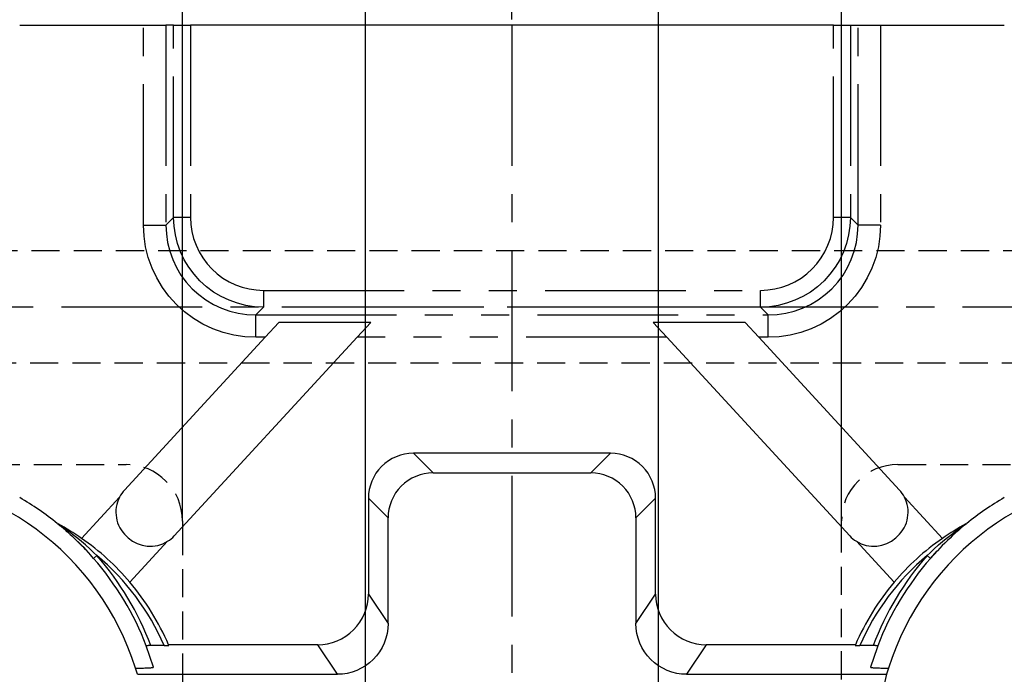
# Model space of a CAD drawing. Extents: x 2651 to 11825, y -3833 to 1075.
# Tile 33 of 256: x 3372 to 3459, y -3131 to -3073. Entities that reach past the tile are written whole.
import ezdxf

# ---------------------------------------------------------------- set-up
doc = ezdxf.new("R2010")
doc.units = 0
doc.header["$LTSCALE"] = 10
for name, pattern in [('CENTER', [2, 1.25, -0.25, 0.25, -0.25]), ('HIDDEN', [0.375, 0.25, -0.125]), ('PHANTOM', [2.5, 1.25, -0.25, 0.25, -0.25, 0.25, -0.25])]:
    doc.linetypes.add(name, pattern=pattern)
doc.layers.get('0').update_dxf_attribs({"linetype": 'CONTINUOUS'})
doc.layers.get('Defpoints').update_dxf_attribs({"linetype": 'CONTINUOUS'})
for name, color, linetype in [('CEN', 1, 'CENTER'), ('COOL', 150, 'HIDDEN'), ('DIM', 3, 'CONTINUOUS'), ('LAYER_101', 7, 'CONTINUOUS')]:
    doc.layers.add(name, color=color, linetype=linetype)
doc.styles.get("Standard").update_dxf_attribs({"font": 'romans.shx'})
doc.dimstyles.new('1-1', dxfattribs={"dimtxt": 2.5, "dimasz": 2.5, "dimexe": 1, "dimexo": 0.5, "dimtad": 0, "dimrnd": 1.38778e-17, "dimzin": 9, "dimdsep": 46, "dimtxsty": 'Standard', "dimblk": 'CLOSED', "dimcen": 0, "dimclrd": 3, "dimclre": 3, "dimclrt": 3, "dimazin": 2, "dimtfac": 0.75, "dimtofl": 0, "dimtmove": 0, "dimatfit": 3, "dimfxl": 0, "dimtolj": 1, "dimarcsym": 0})

# ---------------------------------------------------------------- blocks, each defined once
blk = doc.blocks.new('*D590')
at = {"layer": 'Defpoints', "color": 0}
for p in [(3415.684, -3067.358), (3415.684, -3073.358), (3415.684, -3173.358)]:
    blk.add_point(p, dxfattribs=at)
at = {"layer": 'DIM', "color": 3, "lineweight": -2}
blk.add_line((3415.684, -3072.858), (3415.684, -3067.358), dxfattribs=at)
at = {"layer": 'DIM', "color": 3, "insert": (3415.684, -3065.9), "char_height": 2.5, "attachment_point": 5, "rotation": 90}
blk.add_mtext('\\A1;0', dxfattribs=at)
blk = doc.blocks.new('_Closed')
at = {"color": 0, "linetype": 'ByBlock', "lineweight": -2}
for p, q in [((-1, 0.167), (0, 0)), ((-1, 0.167), (-1, -0.167)), ((0, 0), (-1, -0.167)), ((0, 0), (-1, 0))]:
    blk.add_line(p, q, dxfattribs=at)
blk = doc.blocks.new('*D591')
at = {"layer": 'Defpoints', "color": 0}
for p in [(3515.684, -3067.358), (3515.684, -3092.358), (3415.684, -3173.358)]:
    blk.add_point(p, dxfattribs=at)
at = {"layer": 'DIM', "color": 3, "lineweight": -2}
blk.add_line((3515.684, -3091.858), (3515.684, -3067.358), dxfattribs=at)
at = {"layer": 'DIM', "color": 3, "insert": (3515.684, -3063.697), "char_height": 2.5, "attachment_point": 5, "rotation": 90}
blk.add_mtext('\\A1;100', dxfattribs=at)
blk = doc.blocks.new('*D592')
at = {"layer": 'Defpoints', "color": 0}
for p in [(3523.684, -3067.358), (3523.684, -3112.64), (3415.684, -3173.358)]:
    blk.add_point(p, dxfattribs=at)
at = {"layer": 'DIM', "color": 3, "lineweight": -2}
blk.add_line((3523.684, -3112.14), (3523.684, -3067.358), dxfattribs=at)
at = {"layer": 'DIM', "color": 3, "insert": (3523.684, -3063.697), "char_height": 2.5, "attachment_point": 5, "rotation": 90}
blk.add_mtext('\\A1;108', dxfattribs=at)
blk = doc.blocks.new('*D593')
at = {"layer": 'Defpoints', "color": 0}
for p in [(3535.684, -3067.358), (3535.684, -3073.358), (3415.684, -3173.358)]:
    blk.add_point(p, dxfattribs=at)
at = {"layer": 'DIM', "color": 3, "lineweight": -2}
blk.add_line((3535.684, -3072.858), (3535.684, -3067.358), dxfattribs=at)
at = {"layer": 'DIM', "color": 3, "insert": (3535.684, -3063.697), "char_height": 2.5, "attachment_point": 5, "rotation": 90}
blk.add_mtext('\\A1;120', dxfattribs=at)
blk = doc.blocks.new('*D594')
at = {"layer": 'Defpoints', "color": 0}
for p in [(3315.684, -3067.358), (3315.684, -3092.358), (3415.684, -3173.358)]:
    blk.add_point(p, dxfattribs=at)
at = {"layer": 'DIM', "color": 3, "lineweight": -2}
blk.add_line((3315.684, -3091.858), (3315.684, -3067.358), dxfattribs=at)
at = {"layer": 'DIM', "color": 3, "insert": (3315.684, -3063.697), "char_height": 2.5, "attachment_point": 5, "rotation": 90}
blk.add_mtext('\\A1;100', dxfattribs=at)
blk = doc.blocks.new('*D595')
at = {"layer": 'Defpoints', "color": 0}
for p in [(3307.684, -3067.358), (3307.684, -3112.64), (3415.684, -3173.358)]:
    blk.add_point(p, dxfattribs=at)
at = {"layer": 'DIM', "color": 3, "lineweight": -2}
blk.add_line((3307.684, -3112.14), (3307.684, -3067.358), dxfattribs=at)
at = {"layer": 'DIM', "color": 3, "insert": (3307.684, -3063.697), "char_height": 2.5, "attachment_point": 5, "rotation": 90}
blk.add_mtext('\\A1;108', dxfattribs=at)
blk = doc.blocks.new('*D596')
at = {"layer": 'Defpoints', "color": 0}
for p in [(3295.684, -3067.358), (3295.684, -3073.358), (3415.684, -3173.358)]:
    blk.add_point(p, dxfattribs=at)
at = {"layer": 'DIM', "color": 3, "lineweight": -2}
blk.add_line((3295.684, -3072.858), (3295.684, -3067.358), dxfattribs=at)
at = {"layer": 'DIM', "color": 3, "insert": (3295.684, -3063.697), "char_height": 2.5, "attachment_point": 5, "rotation": 90}
blk.add_mtext('\\A1;120', dxfattribs=at)
blk = doc.blocks.new('*D597')
at = {"layer": 'Defpoints', "color": 0}
for p in [(3289.684, -3073.358), (3295.684, -3073.358), (3415.684, -3173.358)]:
    blk.add_point(p, dxfattribs=at)
at = {"layer": 'DIM', "color": 3, "lineweight": -2}
blk.add_line((3295.184, -3073.358), (3289.684, -3073.358), dxfattribs=at)
at = {"layer": 'DIM', "color": 3, "insert": (3286.023, -3073.358), "char_height": 2.5, "attachment_point": 5}
blk.add_mtext('\\A1;100', dxfattribs=at)
blk = doc.blocks.new('*D598')
at = {"layer": 'Defpoints', "color": 0}
for p in [(3289.684, -3098.358), (3295.684, -3098.358), (3415.684, -3173.358)]:
    blk.add_point(p, dxfattribs=at)
at = {"layer": 'DIM', "color": 3, "lineweight": -2}
blk.add_line((3295.184, -3098.358), (3289.684, -3098.358), dxfattribs=at)
at = {"layer": 'DIM', "color": 3, "insert": (3287.035, -3098.358), "char_height": 2.5, "attachment_point": 5}
blk.add_mtext('\\A1;75', dxfattribs=at)
blk = doc.blocks.new('*D599')
at = {"layer": 'Defpoints', "color": 0}
for p in [(3289.684, -3118.358), (3301.966, -3118.358), (3415.684, -3173.358)]:
    blk.add_point(p, dxfattribs=at)
at = {"layer": 'DIM', "color": 3, "lineweight": -2}
blk.add_line((3301.466, -3118.358), (3289.684, -3118.358), dxfattribs=at)
at = {"layer": 'DIM', "color": 3, "insert": (3287.035, -3118.358), "char_height": 2.5, "attachment_point": 5}
blk.add_mtext('\\A1;55', dxfattribs=at)
blk = doc.blocks.new('*D608')
at = {"layer": 'Defpoints', "color": 0}
for p in [(3529.402, -3118.358), (3541.684, -3118.358), (3415.684, -3173.358)]:
    blk.add_point(p, dxfattribs=at)
at = {"layer": 'DIM', "color": 3, "lineweight": -2}
blk.add_line((3529.902, -3118.358), (3541.684, -3118.358), dxfattribs=at)
at = {"layer": 'DIM', "color": 3, "insert": (3544.333, -3118.358), "char_height": 2.5, "attachment_point": 5}
blk.add_mtext('\\A1;55', dxfattribs=at)
blk = doc.blocks.new('*D786')
at = {"layer": 'Defpoints', "color": 0}
for p in [(3402.684, -3067.358), (3415.684, -3173.358), (3402.684, -3193.83)]:
    blk.add_point(p, dxfattribs=at)
at = {"layer": 'DIM', "color": 3, "lineweight": -2}
blk.add_line((3402.684, -3193.33), (3402.684, -3067.358), dxfattribs=at)
at = {"layer": 'DIM', "color": 3, "insert": (3402.684, -3064.888), "char_height": 2.5, "attachment_point": 5, "rotation": 90}
blk.add_mtext('\\A1;13', dxfattribs=at)
blk = doc.blocks.new('*D787')
at = {"layer": 'Defpoints', "color": 0}
for p in [(3428.684, -3067.358), (3415.684, -3173.358), (3428.684, -3193.83)]:
    blk.add_point(p, dxfattribs=at)
at = {"layer": 'DIM', "color": 3, "lineweight": -2}
blk.add_line((3428.684, -3193.33), (3428.684, -3067.358), dxfattribs=at)
at = {"layer": 'DIM', "color": 3, "insert": (3428.684, -3064.888), "char_height": 2.5, "attachment_point": 5, "rotation": 90}
blk.add_mtext('\\A1;13', dxfattribs=at)
blk = doc.blocks.new('*D3403')
at = {"layer": 'Defpoints', "color": 0}
for p in [(3329.934, -3067.358), (3329.934, -3117.358), (3415.684, -3173.358)]:
    blk.add_point(p, dxfattribs=at)
at = {"layer": 'DIM', "color": 3, "lineweight": -2}
blk.add_line((3329.934, -3116.858), (3329.934, -3067.358), dxfattribs=at)
at = {"layer": 'DIM', "color": 3, "insert": (3329.934, -3061.733), "char_height": 2.5, "attachment_point": 5, "rotation": 90}
blk.add_mtext('\\A1;85.75', dxfattribs=at)
blk = doc.blocks.new('*D3404')
at = {"layer": 'Defpoints', "color": 0}
for p in [(3386.434, -3067.358), (3386.434, -3117.89), (3415.684, -3173.358)]:
    blk.add_point(p, dxfattribs=at)
at = {"layer": 'DIM', "color": 3, "lineweight": -2}
blk.add_line((3386.434, -3117.39), (3386.434, -3067.358), dxfattribs=at)
at = {"layer": 'DIM', "color": 3, "insert": (3386.434, -3061.733), "char_height": 2.5, "attachment_point": 5, "rotation": 90}
blk.add_mtext('\\A1;29.25', dxfattribs=at)
blk = doc.blocks.new('*D3405')
at = {"layer": 'Defpoints', "color": 0}
for p in [(3444.934, -3067.358), (3444.934, -3117.89), (3415.684, -3173.358)]:
    blk.add_point(p, dxfattribs=at)
at = {"layer": 'DIM', "color": 3, "lineweight": -2}
blk.add_line((3444.934, -3117.39), (3444.934, -3067.358), dxfattribs=at)
at = {"layer": 'DIM', "color": 3, "insert": (3444.934, -3061.733), "char_height": 2.5, "attachment_point": 5, "rotation": 90}
blk.add_mtext('\\A1;29.25', dxfattribs=at)
blk = doc.blocks.new('*D3406')
at = {"layer": 'Defpoints', "color": 0}
for p in [(3501.434, -3067.358), (3501.434, -3117.358), (3415.684, -3173.358)]:
    blk.add_point(p, dxfattribs=at)
at = {"layer": 'DIM', "color": 3, "lineweight": -2}
blk.add_line((3501.434, -3116.858), (3501.434, -3067.358), dxfattribs=at)
at = {"layer": 'DIM', "color": 3, "insert": (3501.434, -3061.733), "char_height": 2.5, "attachment_point": 5, "rotation": 90}
blk.add_mtext('\\A1;85.75', dxfattribs=at)
blk = doc.blocks.new('*D3407')
at = {"layer": 'Defpoints', "color": 0}
for p in [(3496.434, -3112.358), (3541.684, -3112.358), (3415.684, -3173.358)]:
    blk.add_point(p, dxfattribs=at)
at = {"layer": 'DIM', "color": 3, "lineweight": -2}
blk.add_line((3496.934, -3112.358), (3541.684, -3112.358), dxfattribs=at)
at = {"layer": 'DIM', "color": 3, "insert": (3543.916, -3112.358), "char_height": 2.5, "attachment_point": 5}
blk.add_mtext('\\A1;61', dxfattribs=at)
blk = doc.blocks.new('*D3410')
at = {"layer": 'Defpoints', "color": 0}
for p in [(3289.684, -3112.358), (3334.934, -3112.358), (3415.684, -3173.358)]:
    blk.add_point(p, dxfattribs=at)
at = {"layer": 'DIM', "color": 3, "lineweight": -2}
blk.add_line((3334.434, -3112.358), (3289.684, -3112.358), dxfattribs=at)
at = {"layer": 'DIM', "color": 3, "insert": (3287.452, -3112.358), "char_height": 2.5, "attachment_point": 5}
blk.add_mtext('\\A1;61', dxfattribs=at)

msp = doc.modelspace()

# ---------------------------------------------------------------- linework, layer by layer
at = {"layer": 'CEN'}
msp.add_line((3415.684, -3073.358), (3415.684, -3273.358), dxfattribs=at)
at = {"layer": 'COOL', "color": 1, "linetype": 'CENTER'}
msp.add_line((3295.684, -3098.358), (3524.55, -3098.358), dxfattribs=at)
at = {"layer": 'COOL'}
msp.add_lwpolyline([(3309.278, -3093.358), (3521.663, -3093.358), (3524.55, -3098.358), (3521.663, -3103.358), (3309.278, -3103.358)], dxfattribs=at)
at = {"layer": 'LAYER_101', "color": 0, "linetype": 'Continuous'}
for p, q in [((3371.986, -3073.358), (3382.977, -3073.358)), ((3382.977, -3073.358), (3384.969, -3073.358)), ((3385.652, -3073.358), (3384.969, -3073.358)), ((3385.652, -3073.358), (3387.146, -3073.358)), ((3444.222, -3073.358), (3387.146, -3073.358)), ((3444.222, -3073.358), (3445.716, -3073.358)), ((3445.716, -3073.358), (3446.399, -3073.358)), ((3446.399, -3073.358), (3448.392, -3073.358)), ((3448.392, -3073.358), (3459.382, -3073.358)), ((3394.99, -3099.743), (3393.772, -3101.066)), ((3403.147, -3099.743), (3394.99, -3099.743)), ((3401.929, -3101.066), (3403.147, -3099.743)), ((3436.378, -3099.743), (3428.221, -3099.743)), ((3428.221, -3099.743), (3429.44, -3101.066)), ((3437.596, -3101.066), (3436.378, -3099.743)), ((3393.772, -3101.066), (3381.289, -3114.62)), ((3385.703, -3118.684), (3401.929, -3101.066)), ((3429.44, -3101.066), (3445.665, -3118.684)), ((3450.079, -3114.62), (3437.596, -3101.066)), ((3424.433, -3111.358), (3406.936, -3111.358)), ((3408.682, -3113.104), (3422.687, -3113.104)), ((3380.851, -3115.243), (3377.474, -3118.91)), ((3402.938, -3115.356), (3402.938, -3123.86)), ((3428.43, -3123.86), (3428.43, -3115.356)), ((3453.894, -3118.91), (3450.517, -3115.243)), ((3404.684, -3126.48), (3404.684, -3117.102)), ((3426.684, -3117.102), (3426.684, -3126.48)), ((3375.326, -3117.592), (3375.382, -3117.637)), ((3455.986, -3117.637), (3455.854, -3117.745)), ((3456.043, -3117.592), (3455.986, -3117.637)), ((3381.605, -3118.853), (3381.458, -3118.717)), ((3381.77, -3122.807), (3385.118, -3119.172)), ((3446.25, -3119.172), (3449.598, -3122.807)), ((3449.91, -3118.717), (3449.763, -3118.853)), ((3452.818, -3120.687), (3453.436, -3120.007)), ((3453.44, -3120.01), (3452.823, -3120.692)), ((3383.864, -3130.347), (3383.22, -3128.453)), ((3384.806, -3128.433), (3383.628, -3128.433)), ((3398.444, -3128.358), (3385.197, -3128.358)), ((3385.22, -3128.412), (3385.197, -3128.358)), ((3446.171, -3128.358), (3432.925, -3128.358)), ((3446.171, -3128.358), (3446.148, -3128.412)), ((3447.74, -3128.433), (3446.562, -3128.433)), ((3448.084, -3128.62), (3447.504, -3130.347)), ((3448.148, -3128.453), (3448.084, -3128.62)), ((3382.43, -3130.978), (3382.264, -3130.429)), ((3449.104, -3130.429), (3448.939, -3130.978)), ((3382.43, -3130.978), (3400.19, -3130.978)), ((3431.179, -3130.978), (3448.939, -3130.978))]:
    msp.add_line(p, q, dxfattribs=at)
at = {"layer": 'LAYER_101', "color": 253, "linetype": 'PHANTOM'}
for p, q in [((3382.977, -3091.104), (3382.977, -3073.358)), ((3384.969, -3073.358), (3384.969, -3091.104)), ((3385.652, -3090.421), (3385.652, -3073.358)), ((3387.146, -3073.358), (3387.146, -3090.421)), ((3444.222, -3090.421), (3444.222, -3073.358)), ((3445.716, -3073.358), (3445.716, -3090.421)), ((3446.399, -3091.104), (3446.399, -3073.358)), ((3448.392, -3073.358), (3448.392, -3091.104)), ((3382.977, -3091.104), (3384.969, -3091.104)), ((3384.969, -3091.104), (3385.652, -3090.421)), ((3387.146, -3090.421), (3385.652, -3090.421)), ((3445.716, -3090.421), (3444.222, -3090.421)), ((3445.716, -3090.421), (3446.399, -3091.104)), ((3448.392, -3091.104), (3446.399, -3091.104)), ((3393.621, -3096.896), (3393.621, -3098.39)), ((3393.621, -3096.896), (3437.747, -3096.896)), ((3437.747, -3098.39), (3437.747, -3096.896)), ((3393.621, -3098.39), (3392.938, -3099.073)), ((3392.938, -3101.066), (3392.938, -3099.073)), ((3392.938, -3099.073), (3438.43, -3099.073)), ((3437.747, -3098.39), (3393.621, -3098.39)), ((3438.43, -3099.073), (3437.747, -3098.39)), ((3438.43, -3101.066), (3438.43, -3099.073)), ((3393.772, -3101.066), (3392.938, -3101.066)), ((3429.44, -3101.066), (3401.929, -3101.066)), ((3438.43, -3101.066), (3437.596, -3101.066)), ((3406.936, -3111.358), (3408.682, -3113.104)), ((3422.687, -3113.104), (3424.433, -3111.358)), ((3404.684, -3117.102), (3402.938, -3115.356)), ((3428.43, -3115.356), (3426.684, -3117.102)), ((3378.545, -3120.692), (3378.55, -3120.687)), ((3378.55, -3120.687), (3378.838, -3120.436)), ((3452.818, -3120.687), (3452.53, -3120.436)), ((3452.823, -3120.692), (3452.818, -3120.687)), ((3402.938, -3123.86), (3404.684, -3126.48)), ((3426.684, -3126.48), (3428.43, -3123.86)), ((3400.19, -3130.978), (3398.444, -3128.358)), ((3432.925, -3128.358), (3431.179, -3130.978))]:
    msp.add_line(p, q, dxfattribs=at)
at = {"layer": 'LAYER_101', "color": 6, "linetype": 'HIDDEN'}
for p, q in [((3365.737, -3112.358), (3381.434, -3112.358)), ((3449.934, -3112.358), (3465.631, -3112.358)), ((3386.434, -3117.358), (3386.434, -3117.89)), ((3444.934, -3117.89), (3444.934, -3117.358)), ((3386.434, -3117.89), (3386.434, -3228.931)), ((3444.934, -3228.931), (3444.934, -3117.89))]:
    msp.add_line(p, q, dxfattribs=at)
at = {"layer": 'LAYER_101', "color": 253, "linetype": 'PHANTOM'}
for points in [[(3392.938, -3101.066, 0), (3391.964, -3101.018, 0), (3390.997, -3100.876, 0), (3390.049, -3100.64, 0), (3389.128, -3100.312, 0), (3388.243, -3099.895, 0), (3387.402, -3099.392, 0), (3386.615, -3098.81, 0), (3385.89, -3098.152, 0), (3385.232, -3097.427, 0), (3384.65, -3096.64, 0), (3384.147, -3095.799, 0), (3383.73, -3094.914, 0), (3383.402, -3093.993, 0), (3383.166, -3093.045, 0), (3383.024, -3092.078, 0), (3382.977, -3091.104, 0)], [(3384.969, -3091.104, 0), (3385.005, -3091.883, 0), (3385.118, -3092.656, 0), (3385.305, -3093.416, 0), (3385.566, -3094.154, 0), (3385.899, -3094.863, 0), (3386.3, -3095.536, 0), (3386.767, -3096.167, 0), (3387.293, -3096.749, 0), (3387.875, -3097.275, 0), (3388.506, -3097.742, 0), (3389.179, -3098.143, 0), (3389.888, -3098.476, 0), (3390.626, -3098.737, 0), (3391.386, -3098.924, 0), (3392.159, -3099.037, 0), (3392.938, -3099.073, 0)], [(3393.621, -3098.39, 0), (3392.841, -3098.351, 0), (3392.069, -3098.236, 0), (3391.311, -3098.046, 0), (3390.574, -3097.783, 0), (3389.867, -3097.449, 0), (3389.196, -3097.047, 0), (3388.567, -3096.581, 0), (3387.987, -3096.055, 0), (3387.461, -3095.475, 0), (3386.995, -3094.846, 0), (3386.593, -3094.175, 0), (3386.259, -3093.468, 0), (3385.996, -3092.732, 0), (3385.806, -3091.973, 0), (3385.691, -3091.201, 0), (3385.652, -3090.421, 0)], [(3387.146, -3090.421, 0), (3387.177, -3091.054, 0), (3387.269, -3091.682, 0), (3387.423, -3092.299, 0), (3387.636, -3092.898, 0), (3387.907, -3093.473, 0), (3388.234, -3094.019, 0), (3388.612, -3094.531, 0), (3389.04, -3095.002, 0), (3389.511, -3095.43, 0), (3390.023, -3095.808, 0), (3390.569, -3096.135, 0), (3391.144, -3096.406, 0), (3391.743, -3096.619, 0), (3392.36, -3096.773, 0), (3392.988, -3096.865, 0), (3393.621, -3096.896, 0)], [(3445.716, -3090.421, 0), (3445.677, -3091.201, 0), (3445.562, -3091.973, 0), (3445.372, -3092.732, 0), (3445.109, -3093.468, 0), (3444.775, -3094.175, 0), (3444.373, -3094.846, 0), (3443.907, -3095.475, 0), (3443.381, -3096.055, 0), (3442.801, -3096.581, 0), (3442.172, -3097.047, 0), (3441.501, -3097.449, 0), (3440.794, -3097.783, 0), (3440.058, -3098.046, 0), (3439.299, -3098.236, 0), (3438.527, -3098.351, 0), (3437.747, -3098.39, 0)], [(3437.747, -3096.896, 0), (3438.38, -3096.865, 0), (3439.009, -3096.773, 0), (3439.625, -3096.619, 0), (3440.224, -3096.406, 0), (3440.799, -3096.135, 0), (3441.345, -3095.808, 0), (3441.857, -3095.43, 0), (3442.329, -3095.002, 0), (3442.756, -3094.531, 0), (3443.135, -3094.019, 0), (3443.461, -3093.473, 0), (3443.732, -3092.898, 0), (3443.945, -3092.299, 0), (3444.099, -3091.682, 0), (3444.191, -3091.054, 0), (3444.222, -3090.421, 0)], [(3448.392, -3091.104, 0), (3448.344, -3092.078, 0), (3448.202, -3093.045, 0), (3447.966, -3093.993, 0), (3447.638, -3094.914, 0), (3447.221, -3095.799, 0), (3446.718, -3096.64, 0), (3446.136, -3097.427, 0), (3445.478, -3098.152, 0), (3444.753, -3098.81, 0), (3443.966, -3099.392, 0), (3443.126, -3099.895, 0), (3442.241, -3100.312, 0), (3441.319, -3100.64, 0), (3440.371, -3100.876, 0), (3439.405, -3101.018, 0), (3438.43, -3101.066, 0)], [(3438.43, -3099.073, 0), (3439.209, -3099.037, 0), (3439.982, -3098.924, 0), (3440.742, -3098.737, 0), (3441.48, -3098.476, 0), (3442.189, -3098.143, 0), (3442.863, -3097.742, 0), (3443.493, -3097.275, 0), (3444.075, -3096.749, 0), (3444.601, -3096.167, 0), (3445.068, -3095.536, 0), (3445.469, -3094.863, 0), (3445.802, -3094.154, 0), (3446.063, -3093.416, 0), (3446.251, -3092.656, 0), (3446.363, -3091.883, 0), (3446.399, -3091.104, 0)], [(3378.838, -3120.436, 0), (3378.581, -3120.189, 0), (3378.228, -3119.859, 0), (3377.826, -3119.499, 0), (3377.473, -3119.198, 0), (3377.155, -3118.935, 0), (3376.905, -3118.735, 0), (3376.672, -3118.554, 0), (3376.459, -3118.392, 0), (3376.264, -3118.248, 0), (3375.803, -3117.917, 0), (3375.695, -3117.841, 0), (3375.58, -3117.763, 0), (3375.532, -3117.73, 0)], [(3452.53, -3120.436, 0), (3452.787, -3120.189, 0), (3453.14, -3119.859, 0), (3453.543, -3119.499, 0), (3453.895, -3119.198, 0), (3454.213, -3118.935, 0), (3454.464, -3118.735, 0), (3454.696, -3118.554, 0), (3454.91, -3118.392, 0), (3455.104, -3118.248, 0), (3455.565, -3117.917, 0), (3455.673, -3117.841, 0), (3455.788, -3117.763, 0), (3455.836, -3117.73, 0)]]:
    msp.add_polyline3d(points, dxfattribs=at)
at = {"layer": 'LAYER_101', "color": 0, "linetype": 'Continuous'}
for points in [[(3376.096, -3118.24, 0), (3376.215, -3118.341, 0), (3376.342, -3118.447, 0), (3376.475, -3118.56, 0), (3376.611, -3118.684, 0), (3376.763, -3118.828, 0), (3376.942, -3119.001, 0), (3377.263, -3119.316, 0), (3377.641, -3119.7, 0), (3378.072, -3120.156, 0), (3378.55, -3120.687, 0)], [(3398.444, -3128.358, 0), (3398.884, -3128.336, 0), (3399.321, -3128.272, 0), (3399.749, -3128.164, 0), (3400.164, -3128.016, 0), (3400.563, -3127.827, 0), (3400.942, -3127.6, 0), (3401.296, -3127.336, 0), (3401.623, -3127.04, 0), (3401.919, -3126.713, 0), (3402.182, -3126.358, 0), (3402.409, -3125.979, 0), (3402.597, -3125.58, 0), (3402.745, -3125.165, 0), (3402.852, -3124.737, 0), (3402.916, -3124.3, 0), (3402.938, -3123.86, 0)], [(3428.43, -3123.86, 0), (3428.452, -3124.3, 0), (3428.516, -3124.737, 0), (3428.623, -3125.165, 0), (3428.771, -3125.58, 0), (3428.96, -3125.979, 0), (3429.186, -3126.358, 0), (3429.449, -3126.713, 0), (3429.745, -3127.04, 0), (3430.072, -3127.336, 0), (3430.426, -3127.6, 0), (3430.805, -3127.827, 0), (3431.204, -3128.016, 0), (3431.619, -3128.164, 0), (3432.047, -3128.272, 0), (3432.484, -3128.336, 0), (3432.925, -3128.358, 0)], [(3404.684, -3126.48, 0), (3404.663, -3126.921, 0), (3404.598, -3127.357, 0), (3404.491, -3127.785, 0), (3404.343, -3128.2, 0), (3404.155, -3128.599, 0), (3403.928, -3128.978, 0), (3403.666, -3129.333, 0), (3403.369, -3129.66, 0), (3403.043, -3129.957, 0), (3402.688, -3130.22, 0), (3402.31, -3130.447, 0), (3401.911, -3130.636, 0), (3401.495, -3130.785, 0), (3401.067, -3130.892, 0), (3400.63, -3130.957, 0), (3400.19, -3130.978, 0)], [(3431.179, -3130.978, 0), (3430.738, -3130.957, 0), (3430.301, -3130.892, 0), (3429.873, -3130.785, 0), (3429.458, -3130.636, 0), (3429.059, -3130.447, 0), (3428.68, -3130.22, 0), (3428.326, -3129.957, 0), (3427.999, -3129.66, 0), (3427.703, -3129.333, 0), (3427.44, -3128.978, 0), (3427.214, -3128.599, 0), (3427.025, -3128.2, 0), (3426.877, -3127.785, 0), (3426.77, -3127.357, 0), (3426.706, -3126.921, 0), (3426.684, -3126.48, 0)], [(3383.628, -3128.433, 0), (3383.591, -3128.433, 0), (3383.554, -3128.433, 0), (3383.518, -3128.433, 0), (3383.482, -3128.434, 0), (3383.447, -3128.435, 0), (3383.421, -3128.435, 0), (3383.396, -3128.436, 0), (3383.372, -3128.437, 0), (3383.349, -3128.438, 0), (3383.328, -3128.439, 0), (3383.31, -3128.44, 0), (3383.293, -3128.441, 0), (3383.277, -3128.442, 0), (3383.263, -3128.444, 0), (3383.251, -3128.445, 0), (3383.242, -3128.446, 0), (3383.234, -3128.447, 0), (3383.228, -3128.449, 0), (3383.224, -3128.45, 0), (3383.221, -3128.451, 0), (3383.22, -3128.453, 0)], [(3384.806, -3128.433, 0), (3384.809, -3128.433, 0), (3384.848, -3128.433, 0), (3384.887, -3128.432, 0), (3384.925, -3128.432, 0), (3384.962, -3128.431, 0), (3384.99, -3128.431, 0), (3385.017, -3128.43, 0), (3385.044, -3128.429, 0), (3385.069, -3128.428, 0), (3385.092, -3128.427, 0), (3385.113, -3128.426, 0), (3385.132, -3128.425, 0), (3385.149, -3128.424, 0), (3385.165, -3128.423, 0), (3385.179, -3128.421, 0), (3385.19, -3128.42, 0), (3385.2, -3128.419, 0), (3385.208, -3128.418, 0), (3385.214, -3128.416, 0), (3385.218, -3128.415, 0), (3385.22, -3128.414, 0), (3385.22, -3128.412, 0)], [(3446.148, -3128.412, 0), (3446.148, -3128.414, 0), (3446.151, -3128.415, 0), (3446.155, -3128.416, 0), (3446.161, -3128.418, 0), (3446.171, -3128.419, 0), (3446.183, -3128.421, 0), (3446.197, -3128.422, 0), (3446.214, -3128.424, 0), (3446.232, -3128.425, 0), (3446.253, -3128.426, 0), (3446.275, -3128.427, 0), (3446.299, -3128.428, 0), (3446.326, -3128.429, 0), (3446.354, -3128.43, 0), (3446.384, -3128.431, 0), (3446.415, -3128.431, 0), (3446.448, -3128.432, 0), (3446.483, -3128.432, 0), (3446.518, -3128.433, 0), (3446.554, -3128.433, 0), (3446.562, -3128.433, 0)], [(3448.148, -3128.453, 0), (3448.147, -3128.451, 0), (3448.144, -3128.45, 0), (3448.138, -3128.448, 0), (3448.13, -3128.447, 0), (3448.119, -3128.445, 0), (3448.106, -3128.444, 0), (3448.09, -3128.442, 0), (3448.072, -3128.441, 0), (3448.053, -3128.44, 0), (3448.031, -3128.439, 0), (3448.007, -3128.437, 0), (3447.982, -3128.437, 0), (3447.954, -3128.436, 0), (3447.925, -3128.435, 0), (3447.895, -3128.434, 0), (3447.863, -3128.434, 0), (3447.833, -3128.433, 0), (3447.802, -3128.433, 0), (3447.771, -3128.433, 0), (3447.74, -3128.433, 0)], [(3382.264, -3130.429, 0), (3382.346, -3130.428, 0), (3382.429, -3130.428, 0), (3382.571, -3130.427, 0), (3382.712, -3130.425, 0), (3382.85, -3130.423, 0), (3382.983, -3130.42, 0), (3383.082, -3130.417, 0), (3383.178, -3130.414, 0), (3383.269, -3130.411, 0), (3383.356, -3130.407, 0), (3383.436, -3130.403, 0), (3383.508, -3130.399, 0), (3383.574, -3130.395, 0), (3383.635, -3130.39, 0), (3383.688, -3130.385, 0), (3383.735, -3130.38, 0), (3383.782, -3130.374, 0), (3383.819, -3130.367, 0), (3383.845, -3130.361, 0), (3383.86, -3130.354, 0), (3383.864, -3130.351, 0), (3383.864, -3130.347, 0)], [(3447.504, -3130.347, 0), (3447.507, -3130.354, 0), (3447.521, -3130.36, 0), (3447.546, -3130.367, 0), (3447.58, -3130.373, 0), (3447.625, -3130.379, 0), (3447.68, -3130.385, 0), (3447.744, -3130.391, 0), (3447.817, -3130.396, 0), (3447.898, -3130.401, 0), (3447.987, -3130.406, 0), (3448.084, -3130.41, 0), (3448.186, -3130.414, 0), (3448.298, -3130.418, 0), (3448.416, -3130.421, 0), (3448.537, -3130.423, 0), (3448.662, -3130.425, 0), (3448.771, -3130.427, 0), (3448.881, -3130.428, 0), (3448.993, -3130.428, 0), (3449.104, -3130.429, 0)]]:
    msp.add_polyline3d(points, dxfattribs=at)
for centre, radius, start, end in [((3406.935, -3115.355), 3.998, 89.99348, 180.00652), ((3424.433, -3115.355), 3.998, 359.99348, 90.00652), ((3359.032, -3137.734), 24.354, 17.45718, 90), ((3408.681, -3117.101), 3.998, 89.99348, 180.00652), ((3422.687, -3117.101), 3.998, 359.99348, 90.00652), ((3472.336, -3137.734), 24.354, 90, 162.54282), ((3383.422, -3116.584), 2.9, 137.35665, 152.44683), ((3447.946, -3116.584), 2.9, 27.55317, 42.64335), ((3359.032, -3137.734), 25.908, 51.03035, 60), ((3383.422, -3116.584), 2.9, 152.44683, 227.35665), ((3447.946, -3116.584), 2.9, 312.64335, 27.55317), ((3472.336, -3137.734), 25.908, 120, 128.96965), ((3375.57, -3117.289), 0.389, 231.03035, 241.72111), ((3358.944, -3137.843), 26.048, 48.81449, 50.86956), ((3364.953, -3137.025), 22.022, 55.34751, 61.72111), ((3472.342, -3137.741), 25.917, 131.19709, 136.83136), ((3466.415, -3137.025), 22.022, 118.27889, 124.65249), ((3472.379, -3137.787), 25.975, 129.50683, 131.19167), ((3455.798, -3117.289), 0.389, 298.27889, 308.96965), ((3364.953, -3137.025), 22.022, 40.21284, 55.34751), ((3383.57, -3116.72), 2.9, 227.35665, 302.26646), ((3383.57, -3116.72), 2.9, 302.26646, 317.35665), ((3447.799, -3116.72), 2.9, 222.64335, 237.73354), ((3447.799, -3116.72), 2.9, 237.73354, 312.64335), ((3466.415, -3137.025), 22.022, 124.65249, 139.78716), ((3359.032, -3137.734), 25.908, 20.99256, 41.13397), ((3472.336, -3137.734), 25.908, 138.86603, 159.00744), ((3364.953, -3137.025), 22.022, 23.17706, 40.21284), ((3466.415, -3137.025), 22.022, 139.78716, 156.82294), ((3472.336, -3137.734), 24.354, 163.89382, 171.21206)]:
    msp.add_arc(centre, radius, start, end, dxfattribs=at)
at = {"layer": 'LAYER_101', "color": 6, "linetype": 'HIDDEN'}
for centre, radius, start, end in [((3381.434, -3117.358), 5, 0, 90), ((3449.934, -3117.358), 5, 90, 180), ((3359.026, -3137.741), 25.916, 41.13616, 48.80295)]:
    msp.add_arc(centre, radius, start, end, dxfattribs=at)
at = {"layer": 'LAYER_101', "color": 253, "linetype": 'PHANTOM'}
for centre, radius, start, end in [((3364.953, -3137.025), 21.633, 23.40276, 50.071), ((3359.032, -3137.734), 26.297, 20.71544, 41.13397), ((3466.415, -3137.025), 21.633, 129.929, 156.59724), ((3472.336, -3137.734), 26.297, 138.86603, 159.28456)]:
    msp.add_arc(centre, radius, start, end, dxfattribs=at)

# ---------------------------------------------------------------- dimensions: what is measured, and where the dimension line sits
at = {"layer": 'DIM'}
for feature_location, offset, dtype, origin, picture, middle in [((3329.934, -3117.358), (0, 50), 1, (3415.684, -3173.358), '*D3403', (3329.934, -3061.733)), ((3386.434, -3117.89), (0, 50.532), 1, (3415.684, -3173.358), '*D3404', (3386.434, -3061.733)), ((3444.934, -3117.89), (0, 50.532), 1, (3415.684, -3173.358), '*D3405', (3444.934, -3061.733)), ((3501.434, -3117.358), (0, 50), 1, (3415.684, -3173.358), '*D3406', (3501.434, -3061.733)), ((3295.684, -3073.358), (0, 6), 1, (3415.684, -3173.358), '*D596', (3295.684, -3063.697)), ((3307.684, -3112.64), (0, 45.282), 1, (3415.684, -3173.358), '*D595', (3307.684, -3063.697)), ((3315.684, -3092.358), (0, 25), 1, (3415.684, -3173.358), '*D594', (3315.684, -3063.697)), ((3515.684, -3092.358), (0, 25), 1, (3415.684, -3173.358), '*D591', (3515.684, -3063.697)), ((3523.684, -3112.64), (0, 45.282), 1, (3415.684, -3173.358), '*D592', (3523.684, -3063.697)), ((3535.684, -3073.358), (0, 6), 1, (3415.684, -3173.358), '*D593', (3535.684, -3063.697)), ((3402.684, -3193.83), (0, 126.472), 1, (3415.684, -3173.358), '*D786', (3402.684, -3064.888)), ((3428.684, -3193.83), (0, 126.472), 1, (3415.684, -3173.358), '*D787', (3428.684, -3064.888)), ((3415.684085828, -3073.357951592), (0, 6), 1, (3415.684085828, -3173.357951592), '*D590', (3415.684085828, -3065.899618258)), ((3295.684, -3073.358), (-6, 0), 0, (3415.684, -3173.358), '*D597', (3286.023, -3073.358)), ((3295.684, -3098.358), (-6, 0), 0, (3415.684, -3173.358), '*D598', (3287.035, -3098.358)), ((3334.934, -3112.358), (-45.25, 0), 0, (3415.684, -3173.358), '*D3410', (3287.452, -3112.358)), ((3496.434, -3112.358), (45.25, 0), 0, (3415.684, -3173.358), '*D3407', (3543.916, -3112.358)), ((3301.966, -3118.358), (-12.282, 0), 0, (3415.684, -3173.358), '*D599', (3287.035, -3118.358)), ((3529.402, -3118.358), (12.282, 0), 0, (3415.684, -3173.358), '*D608', (3544.333, -3118.358))]:
    dim = msp.add_ordinate_dim(feature_location=feature_location, offset=offset, dtype=dtype, origin=origin, dimstyle='1-1', dxfattribs=at)
    dim.commit()
    dim.dimension.update_dxf_attribs({"geometry": picture, "text_midpoint": middle})

doc.saveas('drawing.dxf')
